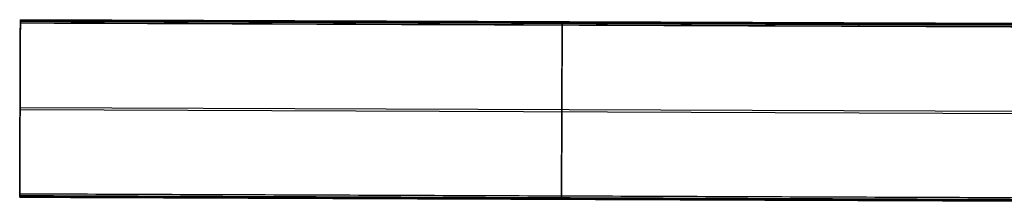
# Model space of a CAD drawing. Header units: millimetres. Extents: x 947 to 2267, y -3648 to -2328.
# Tile 1 of 14: x 947 to 1519, y -3040 to -2934. Entities that reach past the tile are written whole.
import ezdxf

# ---------------------------------------------------------------- set-up
doc = ezdxf.new("R2010")
doc.units = ezdxf.units.MM

msp = doc.modelspace()

# ---------------------------------------------------------------- linework, layer by layer
at = {"color": 7, "true_color": 0xffffff}
for p, q in [((1577.26, -2938.3, 52.26), (947.26, -2935.88, 52.26)), ((1577.26, -2936.51, 47.85), (947.27, -2934.09, 47.85)), ((947.27, -2934.51, 49.78), (1577.26, -2936.93, 49.78)), ((1262.26, -2936.07, 46.88), (1261.88, -3036.43, 23.71)), ((1262.26, -2936.11, 51.48), (1262.26, -2935.32, 48.07)), ((1261.87, -3037.67, 29.06), (1262.26, -2937.31, 52.23)), ((947.12, -2973.44, 37.97), (947.02, -2997.89, 37.97)), ((947.07, -2985.04, 35.29), (1537.86, -2987.31, 35.29)), ((947.07, -2985.66, 40.79), (947.07, -2985.66, 35.15)), ((947.07, -2986.28, 40.65), (1537.86, -2988.55, 40.65)), ((946.87, -3036.82, 26.16), (1576.87, -3039.24, 26.16)), ((1576.87, -3039.5, 28.62), (946.87, -3037.08, 28.62)), ((1576.87, -3037.87, 23.68), (946.88, -3035.45, 23.68)), ((1261.87, -3037.63, 24.45), (1261.87, -3038.42, 27.86))]:
    msp.add_line(p, q, dxfattribs=at)
at = {"color": 7, "true_color": 0xffffff, "extrusion": (0.999993, -0.003842, 2.2566e-13)}
msp.add_arc((-2931.43, 47.85, 958.53), 1, 283, 13, dxfattribs=at)
at = {"color": 7, "true_color": 0xffffff, "extrusion": (0.999993, -0.003842, -5.63692e-13)}
msp.add_arc((-2932.22, 51.26, 958.53), 1, 13, 103, dxfattribs=at)
at = {"color": 7, "true_color": 0xffffff, "extrusion": (-0.999993, 0.003842, 0)}
for centre, start, end in [((2931.43, 47.85, -1273.53), 167, 257), ((2932.22, 51.26, -1273.53), 77, 167), ((3031.79, 24.68, -1273.53), 257, 347), ((3032.58, 28.09, -1273.53), 347, 77)]:
    msp.add_arc(centre, 1, start, end, dxfattribs=at)
at = {"color": 7, "true_color": 0xffffff, "extrusion": (0.999993, -0.003842, -2.95595e-13)}
msp.add_arc((-3031.79, 24.68, 958.53), 1, 193, 283, dxfattribs=at)
at = {"color": 7, "true_color": 0xffffff, "extrusion": (0.999993, -0.003842, 2.5126e-13)}
msp.add_arc((-3032.58, 28.09, 958.53), 1, 103, 193, dxfattribs=at)
at = {"color": 7, "true_color": 0xffffff}
for points in [[(947.26, -2936.1, 52.23), (946.87, -3036.46, 29.06)], [(946.88, -3035.22, 23.71), (947.26, -2934.86, 46.88)], [(947.27, -2934.11, 48.07), (947.26, -2934.9, 51.48)], [(947.26, -2934.86, 46.88), (1577.26, -2937.28, 46.88)], [(947.26, -2934.9, 51.48), (1577.26, -2937.32, 51.48)], [(1577.25, -2938.52, 52.23), (947.26, -2936.1, 52.23)], [(947.27, -2934.11, 48.07), (1577.26, -2936.54, 48.07)], [(946.87, -3037.21, 27.86), (946.87, -3036.42, 24.45)], [(946.87, -3036.42, 24.45), (1576.87, -3038.84, 24.45)], [(1576.87, -3038.88, 29.06), (946.87, -3036.46, 29.06)], [(946.87, -3037.21, 27.86), (1576.87, -3039.63, 27.86)], [(946.88, -3035.22, 23.71), (1576.87, -3037.64, 23.71)]]:
    msp.add_open_spline(points, degree=1, dxfattribs=at)

doc.saveas('drawing.dxf')
